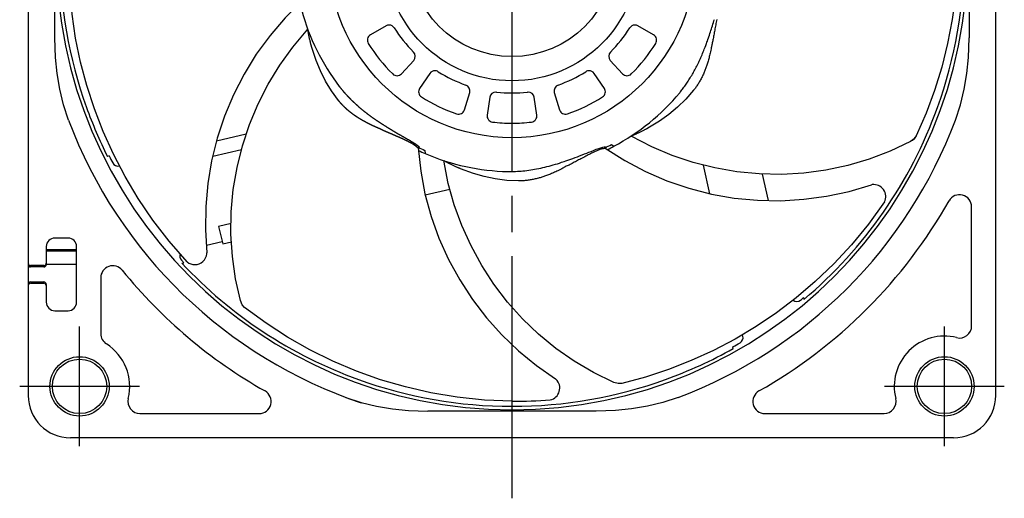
# Model space of a CAD drawing. Header units: millimetres. Extents: x 0 to 420, y 0 to 297.
# Tile 4 of 9: x 269 to 351, y 126 to 166. Entities that reach past the tile are written whole.
import ezdxf

# ---------------------------------------------------------------- set-up
doc = ezdxf.new("R2010")
doc.units = ezdxf.units.MM
doc.linetypes.add('CENTER', pattern=[27, 20, -2, 3, -2])

msp = doc.modelspace()

# ---------------------------------------------------------------- linework, layer by layer
at = {"color": 7, "linetype": 'CENTER'}
for p, q in [((310, 126), (310, 216)), ((274.25, 130.3), (274.25, 140.2)), ((345.75, 130.3), (345.75, 140.2)), ((279.2, 135.25), (269.3, 135.25)), ((350.7, 135.25), (340.8, 135.25))]:
    msp.add_line(p, q, dxfattribs=at)
at = {"color": 7}
for p, q in [((270, 207.5), (270, 145.225)), ((350, 134.5), (350, 207.5)), ((272.2, 164.039), (272.2, 177.961)), ((347.8, 177.961), (347.8, 164.039)), ((299.598, 165.038), (298.296, 164.291)), ((321.704, 164.291), (320.402, 165.038)), ((300.855, 161.082), (301.872, 162.186)), ((318.128, 162.186), (319.145, 161.082)), ((303.215, 161.115), (302.366, 159.877)), ((317.634, 159.877), (316.785, 161.115)), ((306.064, 158.096), (306.502, 159.532)), ((308.176, 159.15), (307.948, 157.666)), ((312.052, 157.666), (311.824, 159.15)), ((313.498, 159.532), (313.936, 158.096)), ((288.031, 156.087), (285.568, 155.518)), ((287.632, 154.804), (285.255, 154.255)), ((302.795, 154.749), (302.819, 154.494)), ((318.213, 155.235), (318.427, 155.095)), ((276.696, 154.291), (276.556, 154.259)), ((277.546, 153.461), (277.552, 153.462)), ((326.369, 151.171), (325.822, 153.539)), ((331.219, 150.613), (330.714, 152.798)), ((302.823, 151.086), (304.862, 151.557)), ((339.776, 151.919), (339.712, 151.909)), ((348, 140.246), (348, 150.089)), ((286.78, 148.708), (285.747, 148.47)), ((285.747, 148.47), (286.082, 147.016)), ((273.3, 147.5), (272.2, 147.5)), ((271.5, 146.8), (271.5, 145.325)), ((274, 146.53), (271.5, 146.53)), ((274, 142.2), (274, 146.8)), ((284.736, 146.911), (286.037, 147.211)), ((286.082, 147.016), (286.81, 147.184)), ((274, 146.43), (271.5, 146.43)), ((284.772, 146.216), (284.776, 146.281)), ((270, 145.225), (270, 145.125)), ((270, 145.125), (270, 143.875)), ((271.3, 145.225), (270.2, 145.225)), ((271.3, 145.125), (270.2, 145.125)), ((274, 145.33), (271.5, 145.33)), ((282.717, 145.418), (282.875, 145.455)), ((276, 144.218), (276, 139.604)), ((270, 143.875), (270, 143.775)), ((270, 143.775), (270, 134.5)), ((270.2, 143.875), (271.3, 143.875)), ((270.2, 143.775), (271.3, 143.775)), ((271.5, 143.675), (271.5, 142.2)), ((334.099, 142.583), (334.134, 142.429)), ((272.2, 141.5), (273.3, 141.5)), ((329.088, 139.393), (329.058, 139.522)), ((328.296, 138.38), (328.265, 138.511)), ((313.647, 135.823), (313.6, 135.867)), ((279.246, 133), (289.089, 133)), ((316.961, 133.2), (303.039, 133.2)), ((330.911, 133), (340.754, 133)), ((346.5, 131), (273.5, 131))]:
    msp.add_line(p, q, dxfattribs=at)
for points in [[(345.241, 182.29), (345.846, 180.108), (346.301, 177.959), (346.621, 175.824), (346.812, 173.709), (346.879, 171.629), (346.83, 169.582), (346.668, 167.562), (346.396, 165.564), (346.015, 163.585), (345.526, 161.629), (344.931, 159.706), (344.232, 157.82), (343.422, 155.958)], [(283.148, 145.538), (281.656, 147.241), (280.313, 148.98), (279.099, 150.764), (278.009, 152.587), (277.046, 154.432), (276.202, 156.298), (275.472, 158.188), (274.85, 160.106), (274.334, 162.054), (273.926, 164.029), (273.628, 166.02), (273.44, 168.022), (273.361, 170.051)], [(292.636, 167.059), (291.257, 165.707), (289.996, 164.25), (288.859, 162.698), (287.85, 161.061), (286.972, 159.35), (286.23, 157.577), (285.627, 155.756), (285.166, 153.895), (284.85, 152.007), (284.679, 150.102), (284.654, 148.191), (284.777, 146.277)], [(323.864, 159.521), (323.924, 159.593), (323.983, 159.667), (324.042, 159.742), (324.101, 159.819), (324.16, 159.897), (324.219, 159.977), (324.278, 160.058), (324.337, 160.14), (324.395, 160.224), (324.453, 160.309), (324.511, 160.395), (324.569, 160.483), (324.627, 160.573), (324.684, 160.664), (324.741, 160.756), (324.798, 160.849), (324.855, 160.945), (324.91, 161.038), (324.964, 161.132), (325.017, 161.227), (325.07, 161.323), (325.123, 161.421), (325.176, 161.52), (325.228, 161.621), (325.281, 161.724), (325.333, 161.828), (325.384, 161.931), (325.433, 162.034), (325.481, 162.135), (325.527, 162.235), (325.572, 162.334), (325.618, 162.437), (325.665, 162.544), (325.713, 162.655), (325.762, 162.77), (325.809, 162.884), (325.854, 162.996), (325.897, 163.105), (325.938, 163.212), (325.969, 163.293), (326.013, 163.412), (326.071, 163.572), (326.117, 163.7), (326.149, 163.79), (326.198, 163.924), (326.241, 164.047), (326.276, 164.148), (326.323, 164.283), (326.368, 164.418), (326.41, 164.545), (326.45, 164.667), (326.489, 164.786), (326.53, 164.915), (326.573, 165.053), (326.616, 165.189), (326.656, 165.32), (326.696, 165.449), (326.734, 165.574)], [(326.923, 165.56), (326.902, 165.456), (326.881, 165.35), (326.86, 165.242), (326.839, 165.13), (326.818, 165.017), (326.797, 164.9), (326.777, 164.789), (326.758, 164.686), (326.739, 164.583), (326.721, 164.482), (326.703, 164.383), (326.686, 164.284), (326.667, 164.186), (326.649, 164.089), (326.629, 163.977), (326.613, 163.889), (326.592, 163.802), (326.571, 163.72), (326.549, 163.629), (326.535, 163.558), (326.518, 163.466), (326.496, 163.343), (326.488, 163.299), (326.475, 163.232), (326.457, 163.141), (326.433, 163.027), (326.404, 162.889), (326.381, 162.788), (326.358, 162.689), (326.335, 162.592), (326.312, 162.497), (326.287, 162.404), (326.263, 162.312), (326.238, 162.222), (326.213, 162.134), (326.187, 162.048), (326.162, 161.964), (326.136, 161.882), (326.109, 161.801), (326.083, 161.722), (326.056, 161.644), (326.029, 161.569), (326.002, 161.494), (325.974, 161.422), (325.947, 161.351), (325.919, 161.282), (325.891, 161.214), (325.86, 161.14), (325.824, 161.058), (325.787, 160.977), (325.749, 160.897), (325.711, 160.818), (325.672, 160.74), (325.633, 160.664), (325.593, 160.589), (325.552, 160.515), (325.51, 160.442), (325.468, 160.37), (325.426, 160.3), (325.382, 160.23), (325.338, 160.162), (325.294, 160.095), (325.249, 160.029), (325.203, 159.964), (325.157, 159.9), (325.11, 159.837), (325.062, 159.776), (325.014, 159.715)], [(287.552, 142.343), (287.15, 144.148), (286.888, 145.98), (286.769, 147.826), (286.792, 149.677), (286.959, 151.521), (287.268, 153.346), (287.716, 155.14), (288.3, 156.894), (289.014, 158.595), (289.853, 160.235), (290.81, 161.802), (291.878, 163.289), (293.116, 164.759)], [(293.448, 163.255), (293.44, 163.286), (293.431, 163.315), (293.422, 163.348), (293.413, 163.383), (293.402, 163.421), (293.392, 163.462), (293.38, 163.505), (293.368, 163.551), (293.355, 163.6), (293.342, 163.652), (293.329, 163.706), (293.315, 163.763), (293.301, 163.823), (293.286, 163.885), (293.271, 163.95), (293.256, 164.017), (293.244, 164.071), (293.232, 164.123), (293.222, 164.173), (293.211, 164.222), (293.201, 164.27), (293.192, 164.316), (293.184, 164.36), (293.175, 164.402), (293.169, 164.435), (293.163, 164.471), (293.156, 164.511), (293.148, 164.554), (293.141, 164.6), (293.133, 164.65), (293.125, 164.702), (293.116, 164.759)], [(273.342, 157.261), (272.927, 158.52), (272.611, 159.807), (272.389, 161.113), (272.255, 162.432), (272.2, 164.039)], [(346.658, 157.261), (347.073, 158.52), (347.389, 159.807), (347.611, 161.113), (347.745, 162.432), (347.8, 164.039)], [(295.657, 158.874), (295.083, 159.666), (294.59, 160.478), (294.165, 161.317), (293.805, 162.176), (293.448, 163.255)], [(295.723, 160.038), (295.734, 160.024), (295.745, 160.01), (295.756, 159.996), (295.767, 159.982), (295.778, 159.968), (295.789, 159.954), (295.8, 159.94), (295.811, 159.926), (295.822, 159.912), (295.833, 159.897), (295.844, 159.883), (295.856, 159.869), (295.867, 159.855), (295.878, 159.841), (295.89, 159.827), (295.901, 159.813), (295.913, 159.799), (295.925, 159.785), (295.936, 159.771), (295.948, 159.756), (295.96, 159.742), (295.972, 159.728), (295.983, 159.714), (295.995, 159.7), (296.007, 159.686), (296.019, 159.671), (296.031, 159.657), (296.043, 159.643), (296.056, 159.629), (296.068, 159.615), (296.08, 159.6), (296.092, 159.586), (296.105, 159.572), (296.117, 159.558), (296.13, 159.543), (296.142, 159.529), (296.155, 159.515), (296.167, 159.501), (296.18, 159.486), (296.193, 159.472), (296.206, 159.458), (296.218, 159.444), (296.231, 159.429), (296.244, 159.415), (296.257, 159.401), (296.27, 159.386), (296.283, 159.372), (296.296, 159.358), (296.31, 159.343), (296.323, 159.329), (296.336, 159.315), (296.349, 159.3), (296.363, 159.286), (296.376, 159.272), (296.39, 159.257), (296.403, 159.243), (296.417, 159.229), (296.43, 159.214), (296.444, 159.2), (296.458, 159.186), (296.472, 159.171), (296.485, 159.157), (296.499, 159.142), (296.513, 159.128), (296.527, 159.114), (296.541, 159.099), (296.555, 159.085), (296.569, 159.07), (296.584, 159.056), (296.598, 159.042), (296.612, 159.027), (296.626, 159.013), (296.641, 158.998), (296.655, 158.984), (296.67, 158.969), (296.684, 158.955), (296.699, 158.941), (296.714, 158.926), (296.728, 158.912), (296.743, 158.897), (296.758, 158.883), (296.773, 158.868), (296.788, 158.854), (296.802, 158.84), (296.817, 158.825), (296.833, 158.811), (296.848, 158.796), (296.863, 158.782), (296.878, 158.767), (296.894, 158.752), (296.909, 158.738), (296.924, 158.724), (296.939, 158.71), (296.954, 158.696), (296.968, 158.682), (296.983, 158.668), (296.998, 158.655), (297.013, 158.641), (297.028, 158.627), (297.043, 158.613), (297.058, 158.599), (297.074, 158.585), (297.089, 158.572), (297.104, 158.558), (297.119, 158.544), (297.135, 158.53), (297.15, 158.516), (297.166, 158.502), (297.181, 158.488), (297.197, 158.475), (297.213, 158.461), (297.228, 158.447), (297.244, 158.433), (297.26, 158.419), (297.276, 158.405), (297.292, 158.391), (297.307, 158.377), (297.323, 158.363), (297.34, 158.35), (297.356, 158.336), (297.372, 158.322), (297.388, 158.308), (297.404, 158.294), (297.421, 158.28), (297.437, 158.266), (297.453, 158.252), (297.47, 158.238), (297.486, 158.224), (297.503, 158.21), (297.52, 158.196), (297.537, 158.182), (297.554, 158.168), (297.571, 158.154), (297.588, 158.14), (297.605, 158.126), (297.622, 158.112), (297.639, 158.098), (297.656, 158.084), (297.673, 158.07), (297.69, 158.056), (297.707, 158.043), (297.724, 158.029), (297.741, 158.016), (297.757, 158.002), (297.774, 157.989), (297.791, 157.975), (297.808, 157.962), (297.825, 157.949), (297.841, 157.935), (297.858, 157.922), (297.875, 157.909), (297.892, 157.896), (297.908, 157.883), (297.925, 157.87), (297.941, 157.857), (297.958, 157.844), (297.974, 157.832), (297.991, 157.819), (298.007, 157.807), (298.023, 157.794), (298.039, 157.782), (298.055, 157.77), (298.072, 157.757), (298.089, 157.744), (298.105, 157.732), (298.122, 157.719), (298.139, 157.706), (298.156, 157.693), (298.174, 157.68), (298.191, 157.667), (298.209, 157.654), (298.227, 157.641), (298.244, 157.628), (298.262, 157.614), (298.281, 157.601), (298.299, 157.588), (298.317, 157.574), (298.336, 157.561), (298.355, 157.547), (298.374, 157.533), (298.393, 157.52), (298.412, 157.506), (298.431, 157.492), (298.451, 157.478), (298.47, 157.464), (298.489, 157.451), (298.508, 157.437), (298.527, 157.424), (298.546, 157.41), (298.565, 157.397), (298.584, 157.384), (298.602, 157.371), (298.621, 157.358), (298.64, 157.345), (298.658, 157.332), (298.677, 157.319), (298.695, 157.307), (298.714, 157.294), (298.732, 157.281), (298.75, 157.269), (298.769, 157.257), (298.787, 157.244), (298.805, 157.232), (298.823, 157.22), (298.841, 157.208), (298.859, 157.196), (298.877, 157.184), (298.895, 157.171), (298.904, 157.165), (298.915, 157.158), (298.927, 157.15), (298.942, 157.14), (298.959, 157.129), (298.978, 157.117), (298.999, 157.103), (299.022, 157.088), (299.047, 157.072), (299.074, 157.054), (299.104, 157.035), (299.133, 157.016), (299.158, 157), (299.183, 156.985), (299.206, 156.97), (299.229, 156.955), (299.251, 156.941), (299.272, 156.928), (299.292, 156.915), (299.311, 156.903), (299.33, 156.891), (299.347, 156.88), (299.364, 156.869), (299.373, 156.863), (299.383, 156.857), (299.397, 156.847), (299.417, 156.835), (299.441, 156.819), (299.47, 156.801), (299.502, 156.78), (299.522, 156.767), (299.542, 156.754), (299.563, 156.741), (299.584, 156.728), (299.605, 156.715), (299.625, 156.702), (299.643, 156.691), (299.657, 156.682), (299.673, 156.672), (299.69, 156.661), (299.709, 156.649), (299.73, 156.637), (299.752, 156.623), (299.776, 156.608), (299.801, 156.592), (299.829, 156.575), (299.853, 156.561), (299.875, 156.547), (299.897, 156.533), (299.919, 156.52), (299.941, 156.506), (299.963, 156.493), (299.985, 156.48), (300.007, 156.467), (300.028, 156.454), (300.049, 156.441), (300.071, 156.428), (300.092, 156.415), (300.113, 156.403), (300.134, 156.39), (300.154, 156.378), (300.175, 156.365), (300.196, 156.353), (300.216, 156.341), (300.236, 156.329), (300.257, 156.317), (300.277, 156.305), (300.296, 156.293), (300.316, 156.282), (300.338, 156.269), (300.362, 156.254), (300.386, 156.24), (300.41, 156.226), (300.434, 156.212), (300.458, 156.198), (300.482, 156.184), (300.505, 156.171), (300.529, 156.157), (300.552, 156.143), (300.575, 156.13), (300.598, 156.116), (300.621, 156.103), (300.644, 156.09), (300.667, 156.077), (300.69, 156.063), (300.712, 156.05), (300.735, 156.037), (300.757, 156.024), (300.78, 156.012), (300.802, 155.999), (300.824, 155.986), (300.846, 155.973), (300.868, 155.961), (300.889, 155.948), (300.911, 155.936), (300.933, 155.924), (300.954, 155.911), (300.975, 155.899), (300.997, 155.887), (301.018, 155.875), (301.039, 155.863), (301.059, 155.851), (301.08, 155.839), (301.101, 155.827), (301.121, 155.815), (301.142, 155.804), (301.162, 155.792), (301.182, 155.78), (301.202, 155.769), (301.222, 155.757), (301.242, 155.746), (301.262, 155.735), (301.282, 155.723), (301.301, 155.712), (301.321, 155.701), (301.343, 155.688), (301.372, 155.671), (301.402, 155.654), (301.431, 155.637), (301.459, 155.621), (301.487, 155.605), (301.515, 155.588), (301.542, 155.572), (301.569, 155.557), (301.596, 155.541), (301.622, 155.526), (301.648, 155.51), (301.673, 155.495), (301.698, 155.481), (301.722, 155.466), (301.746, 155.452), (301.77, 155.437), (301.793, 155.423), (301.816, 155.409), (301.838, 155.395), (301.86, 155.382), (301.882, 155.369), (301.903, 155.355), (301.923, 155.342), (301.944, 155.329), (301.964, 155.317), (301.983, 155.304), (302.002, 155.292), (302.021, 155.28), (302.039, 155.268), (302.057, 155.256), (302.074, 155.244), (302.091, 155.233), (302.107, 155.221), (302.123, 155.21), (302.139, 155.199), (302.154, 155.188), (302.169, 155.178), (302.184, 155.167), (302.198, 155.157), (302.211, 155.147), (302.224, 155.137), (302.237, 155.127), (302.249, 155.117), (302.261, 155.107), (302.272, 155.098), (302.283, 155.089)], [(325.014, 159.715), (324.369, 158.979), (323.687, 158.318), (322.964, 157.717), (322.206, 157.174), (321.234, 156.587)], [(302.172, 155.003), (302.165, 155.01), (302.157, 155.017), (302.149, 155.024), (302.141, 155.031), (302.133, 155.038), (302.125, 155.045), (302.116, 155.052), (302.108, 155.059), (302.1, 155.066), (302.092, 155.072), (302.084, 155.079), (302.076, 155.085), (302.068, 155.091), (302.06, 155.097), (302.052, 155.103), (302.045, 155.109), (302.037, 155.115), (302.03, 155.12), (302.023, 155.126), (302.015, 155.131), (302.008, 155.136), (302.002, 155.141), (301.995, 155.145), (301.987, 155.152), (301.978, 155.158), (301.969, 155.164), (301.96, 155.17), (301.95, 155.176), (301.941, 155.183), (301.931, 155.189), (301.922, 155.195), (301.912, 155.202), (301.902, 155.208), (301.893, 155.214), (301.883, 155.221), (301.873, 155.227), (301.862, 155.233), (301.852, 155.24), (301.842, 155.246), (301.832, 155.252), (301.821, 155.259), (301.81, 155.265), (301.8, 155.272), (301.789, 155.278), (301.778, 155.285), (301.767, 155.291), (301.758, 155.297), (301.748, 155.302), (301.739, 155.308), (301.729, 155.313), (301.72, 155.319), (301.71, 155.324), (301.7, 155.33), (301.69, 155.335), (301.68, 155.341), (301.67, 155.346), (301.66, 155.352), (301.65, 155.358), (301.64, 155.363), (301.63, 155.369), (301.619, 155.374), (301.609, 155.38), (301.598, 155.386), (301.588, 155.391), (301.577, 155.397), (301.567, 155.403), (301.556, 155.408), (301.545, 155.414), (301.535, 155.42), (301.524, 155.425), (301.513, 155.431), (301.502, 155.437), (301.491, 155.443), (301.48, 155.448), (301.469, 155.454), (301.457, 155.46), (301.446, 155.466), (301.435, 155.471), (301.424, 155.477), (301.412, 155.483), (301.401, 155.489), (301.389, 155.494), (301.378, 155.5), (301.366, 155.506), (301.354, 155.512), (301.343, 155.518), (301.331, 155.523), (301.319, 155.529), (301.307, 155.535), (301.295, 155.541), (301.283, 155.547), (301.271, 155.553), (301.26, 155.558), (301.251, 155.562), (301.242, 155.567), (301.232, 155.571), (301.223, 155.576), (301.214, 155.58), (301.204, 155.585), (301.194, 155.589), (301.185, 155.594), (301.175, 155.598), (301.166, 155.603), (301.156, 155.608), (301.146, 155.612), (301.137, 155.617), (301.127, 155.621), (301.117, 155.626), (301.107, 155.631), (301.097, 155.635), (301.087, 155.64), (301.077, 155.645), (301.067, 155.649), (301.057, 155.654), (301.047, 155.659), (301.037, 155.663), (301.027, 155.668), (301.017, 155.673), (301.006, 155.677), (300.996, 155.682), (300.986, 155.687), (300.975, 155.691), (300.965, 155.696), (300.955, 155.701), (300.944, 155.706), (300.934, 155.71), (300.923, 155.715), (300.913, 155.72), (300.902, 155.725), (300.892, 155.729), (300.881, 155.734), (300.87, 155.739), (300.86, 155.744), (300.849, 155.749), (300.838, 155.753), (300.827, 155.758), (300.816, 155.763), (300.806, 155.768), (300.795, 155.773), (300.784, 155.778), (300.773, 155.783), (300.762, 155.787), (300.751, 155.792), (300.74, 155.797), (300.729, 155.802), (300.717, 155.807), (300.706, 155.812), (300.695, 155.817), (300.684, 155.822), (300.673, 155.827), (300.661, 155.832), (300.65, 155.837), (300.639, 155.842), (300.627, 155.847), (300.616, 155.852), (300.605, 155.857), (300.593, 155.862), (300.582, 155.867), (300.57, 155.872), (300.558, 155.877), (300.547, 155.882), (300.535, 155.887), (300.524, 155.892), (300.512, 155.897), (300.5, 155.902), (300.488, 155.907), (300.477, 155.912), (300.465, 155.917), (300.453, 155.922), (300.441, 155.928), (300.429, 155.933), (300.417, 155.938), (300.405, 155.943), (300.394, 155.948), (300.381, 155.953), (300.369, 155.958), (300.357, 155.964), (300.345, 155.969), (300.333, 155.974), (300.321, 155.979), (300.309, 155.984), (300.297, 155.99), (300.284, 155.995), (300.272, 156), (300.26, 156.005), (300.249, 156.01), (300.238, 156.015), (300.227, 156.019), (300.217, 156.024), (300.206, 156.029), (300.195, 156.033), (300.184, 156.038), (300.174, 156.042), (300.163, 156.047), (300.152, 156.051), (300.141, 156.056), (300.131, 156.061), (300.12, 156.065), (300.109, 156.07), (300.099, 156.074), (300.088, 156.079), (300.078, 156.083), (300.067, 156.088), (300.056, 156.092), (300.046, 156.097), (300.035, 156.101), (300.025, 156.106), (300.014, 156.11), (300.004, 156.115), (299.993, 156.119), (299.983, 156.124), (299.972, 156.128), (299.962, 156.133), (299.952, 156.137), (299.941, 156.142), (299.931, 156.146), (299.92, 156.15), (299.91, 156.155), (299.9, 156.159), (299.889, 156.164), (299.879, 156.168), (299.869, 156.172), (299.858, 156.177), (299.848, 156.181), (299.838, 156.186), (299.827, 156.19), (299.817, 156.194), (299.807, 156.199), (299.797, 156.203), (299.786, 156.207), (299.776, 156.212), (299.766, 156.216), (299.756, 156.22), (299.746, 156.225), (299.736, 156.229), (299.725, 156.233), (299.715, 156.238), (299.705, 156.242), (299.695, 156.246), (299.685, 156.251), (299.675, 156.255), (299.665, 156.26), (299.654, 156.264), (299.644, 156.268), (299.634, 156.273), (299.624, 156.277), (299.614, 156.282), (299.604, 156.286), (299.594, 156.29), (299.584, 156.295), (299.574, 156.299), (299.564, 156.304), (299.554, 156.308), (299.544, 156.313), (299.536, 156.316), (299.529, 156.319), (299.519, 156.323), (299.508, 156.328), (299.495, 156.333), (299.48, 156.339), (299.463, 156.346), (299.448, 156.352), (299.436, 156.357), (299.426, 156.362), (299.418, 156.365), (299.413, 156.367), (299.404, 156.371), (299.395, 156.375), (299.386, 156.379), (299.377, 156.383), (299.368, 156.387), (299.359, 156.391), (299.35, 156.396), (299.341, 156.4), (299.331, 156.405), (299.322, 156.409), (299.313, 156.414), (299.305, 156.418), (299.296, 156.422), (299.288, 156.427), (299.279, 156.431), (299.271, 156.436), (299.262, 156.44), (299.254, 156.444), (299.245, 156.449), (299.237, 156.453), (299.229, 156.457), (299.221, 156.462), (299.213, 156.466), (299.205, 156.47), (299.197, 156.475), (299.188, 156.479), (299.179, 156.483), (299.17, 156.488), (299.16, 156.493), (299.15, 156.498), (299.139, 156.503), (299.129, 156.508), (299.118, 156.513), (299.106, 156.518), (299.097, 156.522), (299.093, 156.524), (299.088, 156.526), (299.083, 156.528), (299.077, 156.531), (299.071, 156.534), (299.064, 156.537), (299.056, 156.54), (299.048, 156.543), (299.04, 156.547), (299.031, 156.551), (299.021, 156.555), (299.011, 156.559), (299, 156.564), (298.989, 156.569), (298.977, 156.573), (298.965, 156.579), (298.952, 156.584), (298.938, 156.59), (298.924, 156.596), (298.91, 156.602), (298.895, 156.608), (298.879, 156.615), (298.866, 156.62), (298.863, 156.622), (298.86, 156.623), (298.856, 156.625), (298.852, 156.626), (298.848, 156.628), (298.844, 156.63), (298.839, 156.632), (298.834, 156.635), (298.828, 156.637), (298.823, 156.639), (298.817, 156.642), (298.811, 156.645), (298.804, 156.647), (298.797, 156.65), (298.79, 156.654), (298.783, 156.657), (298.776, 156.66), (298.768, 156.664), (298.76, 156.667), (298.751, 156.671), (298.743, 156.675), (298.734, 156.679), (298.725, 156.683), (298.715, 156.687), (298.706, 156.691), (298.696, 156.696), (298.686, 156.7), (298.675, 156.705), (298.664, 156.71), (298.653, 156.715), (298.642, 156.72), (298.63, 156.725), (298.619, 156.731), (298.607, 156.736), (298.594, 156.742), (298.582, 156.748), (298.569, 156.754), (298.556, 156.76), (298.542, 156.766), (298.529, 156.772), (298.515, 156.779), (298.501, 156.785), (298.486, 156.792), (298.471, 156.799), (298.456, 156.806), (298.441, 156.813), (298.431, 156.818), (298.42, 156.823), (298.41, 156.827), (298.4, 156.832), (298.389, 156.837), (298.379, 156.842), (298.369, 156.847), (298.359, 156.852), (298.348, 156.857), (298.338, 156.862), (298.328, 156.867), (298.318, 156.872), (298.308, 156.876), (298.297, 156.881), (298.287, 156.886), (298.277, 156.891), (298.267, 156.896), (298.257, 156.901), (298.247, 156.906), (298.237, 156.911), (298.227, 156.916), (298.217, 156.921), (298.208, 156.926), (298.198, 156.93), (298.188, 156.935), (298.178, 156.94), (298.168, 156.945), (298.158, 156.95), (298.149, 156.955), (298.139, 156.96), (298.129, 156.965), (298.119, 156.97), (298.11, 156.975), (298.1, 156.98), (298.09, 156.984), (298.081, 156.989), (298.071, 156.994), (298.062, 156.999), (298.052, 157.004), (298.043, 157.009), (298.033, 157.014), (298.024, 157.019), (298.014, 157.024), (298.005, 157.029), (297.995, 157.033), (297.986, 157.038), (297.977, 157.043), (297.967, 157.048), (297.958, 157.053), (297.949, 157.058), (297.94, 157.063), (297.93, 157.068), (297.921, 157.073), (297.912, 157.078), (297.903, 157.082), (297.894, 157.087), (297.885, 157.092), (297.875, 157.097), (297.866, 157.102), (297.857, 157.107), (297.848, 157.112), (297.839, 157.117), (297.83, 157.122), (297.821, 157.127), (297.812, 157.131), (297.803, 157.136), (297.795, 157.141), (297.786, 157.146), (297.777, 157.151), (297.768, 157.156), (297.759, 157.161), (297.75, 157.166), (297.742, 157.171), (297.733, 157.175), (297.724, 157.18), (297.715, 157.185), (297.707, 157.19), (297.698, 157.195), (297.689, 157.2), (297.681, 157.205), (297.672, 157.21), (297.664, 157.214), (297.655, 157.219), (297.647, 157.224), (297.638, 157.229), (297.63, 157.234), (297.621, 157.239), (297.613, 157.244), (297.604, 157.248), (297.596, 157.253), (297.588, 157.258), (297.579, 157.263), (297.571, 157.268), (297.563, 157.273), (297.554, 157.277), (297.546, 157.282), (297.538, 157.287), (297.53, 157.292), (297.522, 157.297), (297.513, 157.302), (297.505, 157.307), (297.497, 157.311), (297.489, 157.316), (297.481, 157.321), (297.473, 157.326), (297.465, 157.331), (297.457, 157.336), (297.449, 157.34), (297.441, 157.345), (297.433, 157.35), (297.425, 157.355), (297.417, 157.36), (297.409, 157.365), (297.401, 157.369), (297.393, 157.374), (297.385, 157.379), (297.378, 157.384), (297.37, 157.389), (297.362, 157.393), (297.354, 157.398), (297.347, 157.403), (297.339, 157.408), (297.331, 157.413), (297.323, 157.417), (297.316, 157.422), (297.308, 157.427), (297.301, 157.432), (297.293, 157.437), (297.285, 157.441), (297.278, 157.446), (297.27, 157.451), (297.263, 157.456), (297.255, 157.461), (297.248, 157.465), (297.24, 157.47), (297.233, 157.475), (297.226, 157.48), (297.218, 157.484), (297.211, 157.489), (297.204, 157.494), (297.196, 157.499), (297.189, 157.503), (297.182, 157.508), (297.174, 157.513), (297.167, 157.518), (297.16, 157.522), (297.153, 157.527), (297.146, 157.532), (297.138, 157.537), (297.131, 157.541), (297.124, 157.546), (297.117, 157.551), (297.11, 157.556), (297.103, 157.56), (297.096, 157.565), (297.089, 157.57), (297.082, 157.575), (297.075, 157.579), (297.068, 157.584), (297.061, 157.589), (297.054, 157.594), (297.047, 157.598), (297.04, 157.603), (297.033, 157.608), (297.027, 157.612), (297.02, 157.617), (297.013, 157.622), (297.006, 157.626), (296.999, 157.631), (296.993, 157.636), (296.986, 157.641), (296.979, 157.645), (296.972, 157.65), (296.966, 157.655), (296.959, 157.659), (296.953, 157.664), (296.946, 157.669), (296.939, 157.673), (296.933, 157.678), (296.926, 157.683), (296.92, 157.687), (296.913, 157.692), (296.907, 157.697), (296.9, 157.701), (296.894, 157.706), (296.886, 157.712), (296.878, 157.718), (296.869, 157.724), (296.861, 157.73), (296.853, 157.735), (296.845, 157.741), (296.837, 157.747), (296.829, 157.753), (296.821, 157.759), (296.813, 157.765), (296.805, 157.771), (296.797, 157.777), (296.789, 157.783), (296.781, 157.789), (296.773, 157.795), (296.766, 157.801), (296.758, 157.807), (296.75, 157.813), (296.742, 157.819), (296.734, 157.825), (296.726, 157.831), (296.719, 157.837), (296.711, 157.843), (296.703, 157.849), (296.695, 157.855), (296.688, 157.861), (296.68, 157.867), (296.672, 157.873), (296.664, 157.879), (296.657, 157.885), (296.649, 157.891), (296.641, 157.897), (296.634, 157.903), (296.626, 157.909), (296.619, 157.915), (296.611, 157.921), (296.603, 157.927), (296.596, 157.933), (296.588, 157.939), (296.581, 157.945), (296.573, 157.951), (296.566, 157.958), (296.558, 157.964), (296.551, 157.97), (296.544, 157.976), (296.536, 157.982), (296.529, 157.988), (296.521, 157.994), (296.514, 158), (296.507, 158.007), (296.499, 158.013), (296.492, 158.019), (296.485, 158.025), (296.477, 158.031), (296.47, 158.037), (296.463, 158.043), (296.456, 158.05), (296.448, 158.056), (296.441, 158.062), (296.434, 158.068), (296.427, 158.074), (296.42, 158.08), (296.413, 158.087), (296.405, 158.093), (296.398, 158.099), (296.391, 158.105), (296.384, 158.111), (296.377, 158.118), (296.37, 158.124), (296.363, 158.13), (296.356, 158.136), (296.349, 158.143), (296.342, 158.149), (296.335, 158.155), (296.328, 158.161), (296.321, 158.168), (296.314, 158.174), (296.307, 158.18), (296.3, 158.186), (296.293, 158.193), (296.287, 158.199), (296.28, 158.205), (296.273, 158.211), (296.266, 158.218), (296.259, 158.224), (296.253, 158.23), (296.246, 158.237), (296.239, 158.243), (296.232, 158.249), (296.226, 158.256), (296.219, 158.262), (296.212, 158.268), (296.206, 158.275), (296.199, 158.281), (296.192, 158.287), (296.186, 158.294), (296.179, 158.3), (296.172, 158.306), (296.166, 158.313), (296.159, 158.319), (296.153, 158.325), (296.146, 158.332), (296.14, 158.338), (296.133, 158.344), (296.127, 158.351), (296.12, 158.357), (296.114, 158.364), (296.107, 158.37), (296.101, 158.376), (296.094, 158.383), (296.088, 158.389), (296.082, 158.396), (296.075, 158.402), (296.069, 158.408), (296.063, 158.415), (296.056, 158.421), (296.05, 158.428), (296.044, 158.434), (296.037, 158.441), (296.031, 158.447), (296.025, 158.453), (296.019, 158.46), (296.012, 158.466), (296.006, 158.473), (296, 158.479), (295.994, 158.486), (295.988, 158.492), (295.982, 158.499), (295.976, 158.505), (295.969, 158.512), (295.963, 158.518), (295.957, 158.525), (295.951, 158.531), (295.945, 158.538), (295.939, 158.544), (295.933, 158.551), (295.927, 158.557), (295.921, 158.564), (295.915, 158.57), (295.909, 158.577), (295.903, 158.583), (295.897, 158.59), (295.891, 158.596), (295.886, 158.603), (295.88, 158.609), (295.874, 158.616), (295.868, 158.622), (295.862, 158.629), (295.856, 158.635), (295.851, 158.642), (295.845, 158.649), (295.839, 158.655), (295.833, 158.662), (295.827, 158.668), (295.822, 158.675), (295.816, 158.681), (295.81, 158.688), (295.805, 158.695), (295.799, 158.701), (295.793, 158.708), (295.788, 158.714), (295.782, 158.721), (295.776, 158.728), (295.771, 158.734), (295.765, 158.741), (295.76, 158.747), (295.754, 158.754), (295.749, 158.761), (295.743, 158.767), (295.738, 158.774), (295.732, 158.78), (295.727, 158.787), (295.721, 158.794), (295.716, 158.8), (295.71, 158.807), (295.705, 158.814), (295.7, 158.82), (295.694, 158.827), (295.689, 158.834), (295.684, 158.84), (295.678, 158.847), (295.673, 158.854), (295.668, 158.86), (295.662, 158.867), (295.657, 158.874)], [(321.234, 156.587), (321.206, 156.572), (321.179, 156.557), (321.149, 156.541), (321.117, 156.523), (321.082, 156.505), (321.045, 156.485), (321.005, 156.465), (320.963, 156.442), (320.918, 156.419), (320.871, 156.395), (320.821, 156.37), (320.768, 156.344), (320.713, 156.316), (320.656, 156.288), (320.596, 156.259), (320.534, 156.229), (320.484, 156.206), (320.436, 156.183), (320.389, 156.161), (320.344, 156.14), (320.3, 156.12), (320.257, 156.101), (320.216, 156.083), (320.176, 156.065), (320.146, 156.052), (320.112, 156.038), (320.074, 156.022), (320.034, 156.005), (319.991, 155.987), (319.944, 155.969), (319.895, 155.949), (319.841, 155.928)], [(342.933, 155.491), (341.263, 154.698), (339.536, 154.035), (337.762, 153.508), (335.952, 153.119), (334.118, 152.871), (332.27, 152.766), (330.421, 152.804), (328.581, 152.983), (326.763, 153.3), (324.978, 153.753), (323.237, 154.338), (321.551, 155.048), (319.841, 155.928)], [(343.422, 155.958), (343.243, 155.713), (342.933, 155.491)], [(302.255, 154.967), (302.25, 154.955), (302.228, 154.96), (302.172, 155.003)], [(302.283, 155.089), (302.331, 155.035), (302.325, 155.006), (302.242, 155.006)], [(302.255, 154.967), (302.452, 153.046), (302.805, 151.152), (303.31, 149.295), (303.96, 147.485), (304.751, 145.732), (305.674, 144.047), (306.722, 142.44), (307.889, 140.919), (309.168, 139.495), (310.551, 138.174), (312.03, 136.963), (313.602, 135.865)], [(310, 153.003), (310.147, 153.006), (310.296, 153.012), (310.446, 153.02), (310.598, 153.03), (310.752, 153.042), (310.908, 153.057), (311.065, 153.074), (311.223, 153.093), (311.384, 153.114), (311.545, 153.138), (311.709, 153.164), (311.873, 153.192), (312.039, 153.222), (312.207, 153.255), (312.375, 153.29), (312.545, 153.328), (312.717, 153.368), (312.889, 153.41), (313.062, 153.455), (313.237, 153.502), (313.413, 153.551), (313.59, 153.603), (313.748, 153.652), (313.916, 153.705), (314.098, 153.765), (314.315, 153.839), (314.453, 153.886), (314.688, 153.966), (314.853, 154.024), (315.034, 154.09), (315.217, 154.157), (315.403, 154.227), (315.584, 154.296), (315.79, 154.376), (315.988, 154.453), (316.178, 154.528), (316.36, 154.6), (316.534, 154.669), (316.742, 154.751), (316.971, 154.838), (317.174, 154.912), (317.351, 154.971), (317.502, 155.016), (317.629, 155.046)], [(317.626, 154.906), (317.532, 154.889), (317.446, 154.868), (317.362, 154.844), (317.263, 154.811), (317.159, 154.773), (317.065, 154.736), (316.968, 154.695), (316.867, 154.651), (316.763, 154.604), (316.656, 154.554), (316.565, 154.511), (316.479, 154.468), (316.389, 154.423), (316.298, 154.377), (316.204, 154.329), (316.108, 154.279), (316.01, 154.228), (315.91, 154.175), (315.808, 154.12), (315.704, 154.064), (315.604, 154.011), (315.511, 153.961), (315.42, 153.912), (315.33, 153.863), (315.241, 153.815), (315.153, 153.767), (315.065, 153.721), (314.977, 153.675), (314.877, 153.62), (314.799, 153.578), (314.717, 153.54), (314.64, 153.505), (314.555, 153.466), (314.491, 153.433), (314.409, 153.388), (314.298, 153.328), (314.259, 153.308), (314.198, 153.276), (314.115, 153.233), (314.011, 153.18), (313.886, 153.118), (313.793, 153.072), (313.702, 153.029), (313.612, 152.986), (313.523, 152.946), (313.435, 152.906), (313.348, 152.869), (313.262, 152.832), (313.178, 152.797), (313.095, 152.763), (313.013, 152.731), (312.932, 152.7), (312.853, 152.67), (312.774, 152.641), (312.697, 152.614), (312.621, 152.588), (312.546, 152.563), (312.472, 152.539), (312.399, 152.516), (312.328, 152.495), (312.257, 152.475), (312.179, 152.453), (312.092, 152.43), (312.006, 152.408), (311.92, 152.387), (311.835, 152.368), (311.75, 152.35), (311.665, 152.333), (311.582, 152.318), (311.498, 152.304), (311.415, 152.29), (311.333, 152.279), (311.251, 152.268), (311.17, 152.259), (311.089, 152.25), (311.009, 152.243), (310.929, 152.238), (310.85, 152.233), (310.772, 152.229), (310.693, 152.227), (310.616, 152.226), (310.538, 152.225)], [(317.706, 154.948), (317.712, 154.937), (317.694, 154.923), (317.626, 154.906)], [(317.629, 155.046), (317.688, 155.051), (317.717, 155.04), (317.693, 154.987)], [(317.706, 154.948), (317.696, 154.962), (317.695, 154.993)], [(317.706, 154.948), (319.331, 153.905), (321.032, 152.999), (322.798, 152.237), (324.619, 151.617), (326.483, 151.142), (328.375, 150.812), (330.286, 150.63), (332.202, 150.595), (334.113, 150.707), (336.008, 150.964), (337.877, 151.365), (339.715, 151.91)], [(318.408, 135.582), (316.747, 136.393), (315.152, 137.331), (313.633, 138.388), (312.201, 139.561), (310.864, 140.841), (309.63, 142.22), (308.506, 143.689), (307.499, 145.239), (306.614, 146.858), (305.855, 148.536), (305.226, 150.262), (304.73, 152.024), (304.352, 153.909)], [(305.734, 153.231), (305.705, 153.243), (305.677, 153.255), (305.646, 153.268), (305.612, 153.283), (305.576, 153.298), (305.538, 153.315), (305.497, 153.333), (305.453, 153.353), (305.407, 153.373), (305.358, 153.395), (305.308, 153.418), (305.254, 153.443), (305.199, 153.469), (305.141, 153.496), (305.081, 153.525), (305.018, 153.556), (304.969, 153.579), (304.922, 153.603), (304.876, 153.626), (304.831, 153.648), (304.788, 153.67), (304.746, 153.692), (304.706, 153.712), (304.668, 153.733), (304.638, 153.748), (304.606, 153.766), (304.57, 153.785), (304.532, 153.806), (304.491, 153.829), (304.448, 153.854), (304.402, 153.88), (304.352, 153.909)], [(310.538, 152.225), (309.56, 152.271), (308.618, 152.392), (307.7, 152.582), (306.806, 152.835), (305.734, 153.231)], [(340.799, 150.487), (339.47, 148.653), (338.074, 146.958), (336.605, 145.377), (335.07, 143.908), (333.485, 142.559), (331.854, 141.321), (330.174, 140.188), (328.442, 139.155), (326.658, 138.219), (324.823, 137.382), (322.949, 136.648), (321.039, 136.019), (319.078, 135.491)], [(287.898, 141.763), (287.699, 141.992), (287.552, 142.343)], [(310, 134.024), (307.717, 134.12), (305.474, 134.354), (303.296, 134.718), (301.184, 135.202), (299.133, 135.801), (297.134, 136.514), (295.184, 137.339), (293.281, 138.277), (291.44, 139.322), (289.664, 140.469), (287.898, 141.763)], [(319.078, 135.491), (318.775, 135.478), (318.408, 135.582)], [(296.261, 134.342), (297.52, 133.927), (298.807, 133.611), (300.113, 133.389), (301.432, 133.255), (303.039, 133.2)], [(323.739, 134.342), (322.48, 133.927), (321.193, 133.611), (319.887, 133.389), (318.568, 133.255), (316.961, 133.2)]]:
    msp.add_lwpolyline(points, dxfattribs=at)
for centre, radius in [((310, 171), 15.2), ((310, 171), 10.5), ((310, 171), 8.5), ((274.25, 135.25), 2.45), ((345.75, 135.25), 2.45), ((274.25, 135.25), 2.25), ((345.75, 135.25), 2.25)]:
    msp.add_circle(centre, radius, dxfattribs=at)
for centre, radius, start, end in [((310, 171), 37.691, 180, 270), ((310, 171), 37.4, 180, 199.84818), ((310, 171), 37.691, 270, 0), ((310, 171), 37.4, 340.15182, 0), ((309.999, 170.999), 17.998, 195.05851, 217.5197), ((299.847, 164.604), 0.5, 90, 119.82143), ((299.847, 164.604), 0.5, 32.20944, 90), ((310, 171), 11.5, 212.20944, 224.93341), ((310, 171), 11.5, 315.06659, 327.79056), ((320.153, 164.604), 0.5, 90, 147.79056), ((320.153, 164.604), 0.5, 60.17857, 90), ((298.544, 163.857), 0.5, 119.82143, 211.94398), ((321.456, 163.857), 0.5, 328.05602, 60.17857), ((310, 171), 14, 211.94398, 225.19888), ((301.505, 162.525), 0.5, 317.32143, 44.93341), ((318.495, 162.525), 0.5, 135.06659, 222.67857), ((310, 171), 14, 314.80112, 328.05602), ((303.627, 160.832), 0.5, 90, 145.53571), ((303.627, 160.832), 0.5, 57.92373, 90), ((310, 171), 11.5, 237.92373, 250.6477), ((310, 171), 11.5, 289.3523, 302.07627), ((316.373, 160.832), 0.5, 90, 122.07627), ((316.373, 160.832), 0.5, 34.46429, 90), ((300.487, 161.421), 0.5, 225.19888, 317.32143), ((319.513, 161.421), 0.5, 222.67857, 314.80112), ((302.778, 159.594), 0.5, 145.53571, 237.65827), ((306.023, 159.678), 0.5, 343.03571, 70.6477), ((308.67, 159.074), 0.5, 90, 171.25), ((308.67, 159.074), 0.5, 83.63802, 90), ((310, 171), 11.5, 263.63802, 276.36198), ((311.33, 159.074), 0.5, 90, 96.36198), ((311.33, 159.074), 0.5, 8.75, 90), ((313.977, 159.678), 0.5, 109.3523, 196.96429), ((317.222, 159.594), 0.5, 302.34173, 34.46429), ((310, 171), 14, 237.65827, 250.91316), ((310, 171), 14, 289.08684, 302.34173), ((310.001, 170.998), 17.998, 297.91505, 320.37728), ((310, 171), 37.4, 199.84818, 206.59131), ((305.585, 158.242), 0.5, 250.91316, 343.03571), ((314.415, 158.242), 0.5, 196.96429, 289.08684), ((310, 171), 37.4, 310.18852, 340.15182), ((310, 171), 39.148, 200.54531, 251.40975), ((308.442, 157.59), 0.5, 171.25, 263.37255), ((311.558, 157.59), 0.5, 276.62745, 8.75), ((310, 171), 39.148, 290.54531, 339.45469), ((310, 171), 14, 263.37255, 270), ((310, 171), 14, 270, 276.62745), ((342.526, 156.405), 1, 295.40496, 336.50504), ((310.063, 171.134), 17.924, 244.13122, 246.0795), ((302.291, 154.966), 0.0364, 136.20225, 178.88647), ((310, 171), 18, 244.56566, 246.488), ((309.889, 171.222), 18.025, 295.65579, 297.50616), ((310, 171), 18, 295.99423, 297.91657), ((310, 171), 37.26, 206.64332, 207.63657), ((310, 171), 18, 246.48769, 268.94797), ((277.434, 153.948), 0.5, 207.63657, 283), ((309.842, 162.516), 9.515, 268.96337, 270.95415), ((339.901, 150.927), 1, 333.87553, 97.17143), ((347, 150.089), 1, 0, 150.52707), ((310, 171), 41.5, 299.47293, 330.52707), ((272.2, 146.8), 0.7, 90, 180), ((273.3, 146.8), 0.7, 0, 90), ((283.044, 146.007), 0.5, 158.69721, 222.8359), ((283.777, 146.315), 1, 270, 354.31429), ((270.2, 145.425), 0.2, 180, 270), ((270.2, 145.325), 0.2, 180, 270), ((271.3, 145.425), 0.2, 270, 0), ((271.3, 145.325), 0.2, 270, 0), ((277, 144.218), 1, 39.06145, 180), ((310, 171), 37.26, 222.8359, 223.28227), ((310, 171), 37.4, 223.15721, 250.15182), ((283.776, 146.313), 0.997, 230.96449, 270.05389), ((310, 171), 41.5, 219.06145, 240.52707), ((270.2, 143.675), 0.2, 90, 180), ((270.2, 143.575), 0.2, 90, 180), ((271.3, 143.675), 0.2, 0, 90), ((271.3, 143.575), 0.2, 0, 90), ((310, 171), 37.26, 309.82531, 310.29908), ((272.2, 142.2), 0.7, 180, 270), ((273.3, 142.2), 0.7, 270, 360), ((333.543, 142.768), 0.5, 232.5175, 309.82531), ((347, 140.246), 1, 255.95296, 0), ((277, 139.604), 1, 180, 237.7252), ((328.601, 139.281), 0.5, 300.38818, 13), ((345.75, 135.25), 4.15, 75.95296, 194.04704), ((274.25, 135.25), 4.15, 345.95296, 57.7252), ((310, 171), 37.4, 289.84818, 299.28702), ((310, 171), 37.271, 299.34495, 300.38818), ((310, 171), 37.4, 250.15182, 270), ((310, 171), 37.4, 270, 289.84818), ((312.949, 135.107), 1, 282.44696, 45.74286), ((273.5, 134.5), 3.5, 180, 270), ((289.089, 134), 1, 270, 60.52707), ((330.911, 134), 1, 119.47293, 270), ((346.5, 134.5), 3.5, 270, 360), ((279.246, 134), 1, 165.95296, 270), ((310.367, 170.125), 36.103, 269.4175, 274.4448), ((340.754, 134), 1, 270, 14.04704)]:
    msp.add_arc(centre, radius, start, end, dxfattribs=at)

doc.saveas('drawing.dxf')
